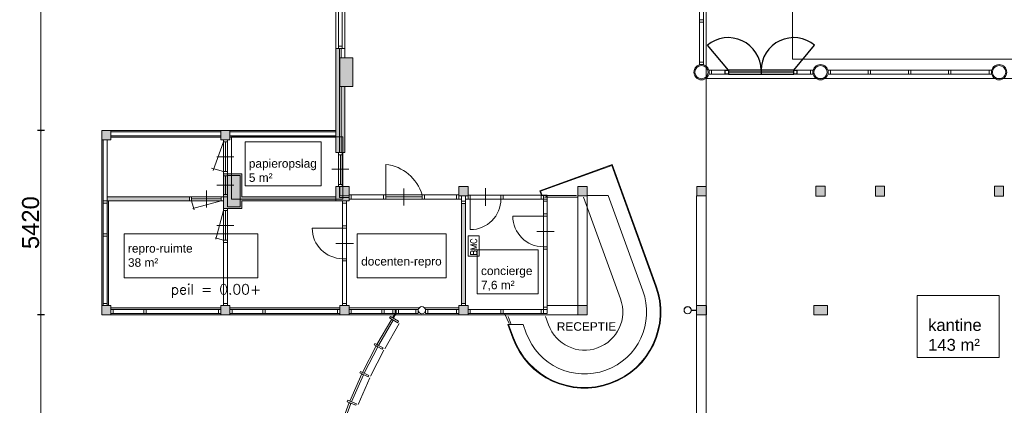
# Model space of a CAD drawing. Header units: millimetres. Extents: x 755778 to 1537169, y 90093 to 392038.
# Tile 40 of 134: x 755778 to 784731, y 342581 to 353923. Entities that reach past the tile are written whole.
import ezdxf
from ezdxf.enums import TextEntityAlignment as Align

# ---------------------------------------------------------------- set-up
doc = ezdxf.new("R2010")
doc.units = ezdxf.units.MM
doc.layers.add('maatlijnen', color=7, linetype='Continuous')
doc.layers.add('NIV 00', color=7, linetype='Continuous')
doc.layers.add('oppervlaktelijnen', color=6, linetype='Continuous', lineweight=35, plot=False)
doc.layers.add('RUIMTEnr', color=7, linetype='Continuous', lineweight=5)
doc.styles.add('ROMANS', font='romans.shx')
doc.styles.get("Standard").update_dxf_attribs({"font": 'arial.ttf'})
doc.dimstyles.new('even', dxfattribs={"dimtxt": 500, "dimasz": 50, "dimexe": 100, "dimexo": 0, "dimgap": 50, "dimtad": 1, "dimdec": 0, "dimzin": 0, "dimdsep": 46, "dimtxsty": 'Standard', "dimblk": 'DOT', "dimcen": 1, "dimclrd": 7, "dimclre": 7, "dimclrt": 7, "dimadec": 0, "dimazin": 0, "dimtfac": 1, "dimtdec": 0, "dimtofl": 0, "dimtmove": 0, "dimatfit": 2, "dimldrblk": 'DOT', "dimfxl": 100, "dimfxlon": 1, "dimtolj": 1, "dimtzin": 0, "dimlwd": 5, "dimarcsym": 0})

# ---------------------------------------------------------------- blocks, each defined once
blk = doc.blocks.new('_Dot')
at = {"color": 0, "linetype": 'ByBlock', "lineweight": -2}
blk.add_line((-0.5, 0), (-1, 0), dxfattribs=at)
at = {"color": 0, "linetype": 'ByBlock', "const_width": 0.5}
blk.add_lwpolyline([(-0.25, 0, 1), (0.25, 0, 1)], format="xyb", close=True, dxfattribs=at)
blk = doc.blocks.new('*D113')
at = {"layer": 'Defpoints', "color": 0, "lineweight": 5, "transparency": 16777216}
for p in [(758903, 359273), (756404, 350663), (757308, 350663)]:
    blk.add_point(p, dxfattribs=at)
at = {"layer": 'maatlijnen', "color": 7, "lineweight": -2, "transparency": 16777216}
for p, q in [((756504, 359273), (756304, 359273)), ((756504, 350663), (756304, 350663))]:
    blk.add_line(p, q, dxfattribs=at)
at = {"layer": 'maatlijnen', "color": 7, "lineweight": 5, "transparency": 16777216}
blk.add_line((756404, 359223), (756404, 350713), dxfattribs=at)
at = {"layer": 'maatlijnen', "color": 7, "lineweight": 5, "transparency": 16777216, "xscale": 50, "yscale": 50, "zscale": 50}
for p, rotation in [((756404, 359273), 90), ((756404, 350663), 270)]:
    blk.add_blockref('_Dot', p, dxfattribs=dict(at, rotation=rotation))
at = {"layer": 'maatlijnen', "color": 7, "lineweight": 5, "transparency": 16777216, "insert": (756099, 354968), "char_height": 500, "attachment_point": 5, "rotation": 90}
blk.add_mtext('\\A1;8610', dxfattribs=at)
blk = doc.blocks.new('*D114')
at = {"layer": 'Defpoints', "color": 0, "lineweight": 5, "transparency": 16777216}
for p in [(757308, 350663), (756404, 345243), (758192, 345243)]:
    blk.add_point(p, dxfattribs=at)
at = {"layer": 'maatlijnen', "color": 7, "lineweight": -2, "transparency": 16777216}
for p, q in [((756504, 350663), (756304, 350663)), ((756504, 345243), (756304, 345243))]:
    blk.add_line(p, q, dxfattribs=at)
at = {"layer": 'maatlijnen', "color": 7, "lineweight": 5, "transparency": 16777216}
blk.add_line((756404, 350613), (756404, 345293), dxfattribs=at)
at = {"layer": 'maatlijnen', "color": 7, "lineweight": 5, "transparency": 16777216, "xscale": 50, "yscale": 50, "zscale": 50}
for p, rotation in [((756404, 350663), 90), ((756404, 345243), 270)]:
    blk.add_blockref('_Dot', p, dxfattribs=dict(at, rotation=rotation))
at = {"layer": 'maatlijnen', "color": 7, "lineweight": 5, "transparency": 16777216, "insert": (756099, 347953), "char_height": 500, "attachment_point": 5, "rotation": 90}
blk.add_mtext('\\A1;5420', dxfattribs=at)
blk = doc.blocks.new('*D115')
at = {"layer": 'Defpoints', "color": 0, "lineweight": 5, "transparency": 16777216}
for p in [(758192, 345243), (756404, 334320), (774009, 334320)]:
    blk.add_point(p, dxfattribs=at)
at = {"layer": 'maatlijnen', "color": 7, "lineweight": -2, "transparency": 16777216}
for p, q in [((756504, 345243), (756304, 345243)), ((756504, 334320), (756304, 334320))]:
    blk.add_line(p, q, dxfattribs=at)
at = {"layer": 'maatlijnen', "color": 7, "lineweight": 5, "transparency": 16777216}
blk.add_line((756404, 345193), (756404, 334370), dxfattribs=at)
at = {"layer": 'maatlijnen', "color": 7, "lineweight": 5, "transparency": 16777216, "xscale": 50, "yscale": 50, "zscale": 50}
for p, rotation in [((756404, 345243), 90), ((756404, 334320), 270)]:
    blk.add_blockref('_Dot', p, dxfattribs=dict(at, rotation=rotation))
at = {"layer": 'maatlijnen', "color": 7, "lineweight": 5, "transparency": 16777216, "insert": (756099, 339782), "char_height": 500, "attachment_point": 5, "rotation": 90}
blk.add_mtext('\\A1;10923', dxfattribs=at)

msp = doc.modelspace()

# ---------------------------------------------------------------- hatches: boundary and pattern name
at = {"layer": 'NIV 00', "lineweight": 5, "true_color": 0x555d61}
h = msp.add_hatch(color=251, dxfattribs=at)
h.paths.add_polyline_path([(775666.8, 372153.1), (775666.8, 372608.1), (775986.8, 372608.1), (775986.8, 372153.1)])
h.paths.add_polyline_path([(775666.8, 368083.1), (775666.8, 368538.1), (775986.8, 368538.1), (775986.8, 368083.1)])
h.paths.add_polyline_path([(775666.8, 363753.1), (775666.8, 364208.1), (775986.8, 364208.1), (775986.8, 363753.1)])
h.paths.add_polyline_path([(781226.8, 359598.1), (781226.8, 359928.1), (780626.8, 359928.1), (780626.8, 359598.1)])
h.paths.add_polyline_path([(778426.8, 359578.1), (778426.8, 359178.1), (781831.8, 359178.1), (781831.8, 359578.1)])
h.paths.add_polyline_path([(775526.8, 359578.1), (776576.8, 359578.1), (776576.8, 359178.1), (775526.8, 359178.1)])
h.paths.add_polyline_path([(784184.3, 359578.1), (784969.3, 359578.1), (784969.3, 359178.1), (784184.3, 359178.1)])
h.paths.add_polyline_path([(787326.8, 359578.1), (788211.8, 359578.1), (788211.8, 359178.1), (787326.8, 359178.1)])
h.paths.add_polyline_path([(791441.8, 359578.1), (791711.8, 359578.1), (791711.8, 359178.1), (791441.8, 359178.1)])
h.paths.add_polyline_path([(787941.8, 352578.1), (788211.8, 352578.1), (788211.8, 352178.1), (787941.8, 352178.1)])
h.paths.add_polyline_path([(788231.8, 348728.1), (788501.8, 348728.1), (788501.8, 349028.1), (788231.8, 349028.1)])
h.paths.add_polyline_path([(787941.8, 348728.1), (788211.8, 348728.1), (788211.8, 349028.1), (787941.8, 349028.1)])
h.paths.add_polyline_path([(784441.8, 348728.1), (784711.8, 348728.1), (784711.8, 349028.1), (784441.8, 349028.1)])
h.paths.add_polyline_path([(791441.8, 348728.1), (791711.8, 348728.1), (791711.8, 349028.1), (791441.8, 349028.1)])
h.paths.add_polyline_path([(794941.8, 348728.1), (795211.8, 348728.1), (795211.8, 349028.1), (794941.8, 349028.1)])
h.paths.add_polyline_path([(794941.8, 352578.1), (795211.8, 352578.1), (795211.8, 352178.1), (794941.8, 352178.1)])
h.paths.add_polyline_path([(794941.8, 359578.1), (795211.8, 359578.1), (795211.8, 359178.1), (794941.8, 359178.1)])
h.paths.add_polyline_path([(798441.8, 359578.1), (798711.8, 359578.1), (798711.8, 359178.1), (798441.8, 359178.1)])
at = {"layer": 'NIV 00', "lineweight": 5}
h = msp.add_hatch(color=7, dxfattribs=at)
h.dxf.hatch_style = 1
h.paths.add_polyline_path([(765341.8, 351953.1), (765231.8, 351953.1), (765231.8, 350013.1), (765341.8, 350013.1)])
h.paths.add_polyline_path([(765181.8, 353073.1), (765071.8, 353073.1), (765071.8, 350013.1), (765181.8, 350013.1)])
h.paths.add_polyline_path([(765461.8, 348693.1), (765181.8, 348693.1), (765181.8, 349013.1), (765071.8, 349013.1), (765071.8, 348593.1), (765461.8, 348593.1)])
h.paths.add_polyline_path([(765071.8, 348713.1), (762306.8, 348713.1), (762306.8, 349393.1), (761766.8, 349393.1), (761766.8, 348373.1), (762306.8, 348373.1), (762306.8, 348593.1), (765071.8, 348593.1)])
at = {"layer": 'NIV 00', "lineweight": 5, "true_color": 0x555d61}
h = msp.add_hatch(color=251, dxfattribs=at)
h.paths.add_polyline_path([(765191.8, 352803.1), (765571.8, 352803.1), (765571.8, 351953.1), (765191.8, 351953.1)])
h.paths.add_polyline_path([(768691.8, 348743.1), (768961.8, 348743.1), (768961.8, 349013.1), (768691.8, 349013.1)])
h.paths.add_polyline_path([(765191.8, 348743.1), (765461.8, 348743.1), (765461.8, 349013.1), (765191.8, 349013.1)])
h.paths.add_polyline_path([(772191.8, 348743.1), (772461.8, 348743.1), (772461.8, 349013.1), (772191.8, 349013.1)])
h.paths.add_polyline_path([(772191.8, 345243.1), (772461.8, 345243.1), (772461.8, 345513.1), (772191.8, 345513.1)])
h.paths.add_polyline_path([(768691.8, 345243.1), (768961.8, 345243.1), (768961.8, 345513.1), (768691.8, 345513.1)])
h.paths.add_polyline_path([(765191.8, 345243.1), (765461.8, 345243.1), (765461.8, 345513.1), (765191.8, 345513.1)])
h.paths.add_polyline_path([(761691.8, 345243.1), (761961.8, 345243.1), (761961.8, 345513.1), (761691.8, 345513.1)])
h.paths.add_polyline_path([(758191.8, 345243.1), (758461.8, 345243.1), (758461.8, 345513.1), (758191.8, 345513.1)])
h.paths.add_polyline_path([(758191.8, 350393.1), (758461.8, 350393.1), (758461.8, 350663.1), (758191.8, 350663.1)])
h.paths.add_polyline_path([(761691.8, 350393.1), (761961.8, 350393.1), (761961.8, 350663.1), (761691.8, 350663.1)])
h.paths.add_polyline_path([(775691.8, 348743.1), (775961.8, 348743.1), (775961.8, 349013.1), (775691.8, 349013.1)])
h.paths.add_polyline_path([(775676.8, 345243.1), (775976.8, 345243.1), (775976.8, 345513.1), (775676.8, 345513.1)])
h.paths.add_polyline_path([(775676.8, 341743.1), (775976.8, 341743.1), (775976.8, 342013.1), (775676.8, 342013.1)])
h.paths.add_polyline_path([(775676.8, 338243.1), (775976.8, 338243.1), (775976.8, 338513.1), (775676.8, 338513.1)])
h.paths.add_polyline_path([(779191.8, 348728.1), (779461.8, 348728.1), (779461.8, 349028.1), (779191.8, 349028.1)])
h.paths.add_polyline_path([(779126.8, 341743.1), (779526.8, 341743.1), (779526.8, 342013.1), (779126.8, 342013.1)])
h.paths.add_polyline_path([(779126.8, 345243.1), (779526.8, 345243.1), (779526.8, 345513.1), (779126.8, 345513.1)])
h.paths.add_polyline_path([(780941.8, 348728.1), (781211.8, 348728.1), (781211.8, 349028.1), (780941.8, 349028.1)])
at = {"layer": 'NIV 00', "lineweight": 5}
h = msp.add_hatch(color=7, dxfattribs=at)
h.dxf.hatch_style = 1
h.paths.add_polyline_path([(761691.8, 350663.1), (758461.8, 350663.1), (758461.8, 350620.1), (758528.8, 350620.1), (761624.8, 350620.1), (761691.8, 350620.1)])
h = msp.add_hatch(color=7, dxfattribs=at)
h.dxf.hatch_style = 1
h.paths.add_polyline_path([(765071.8, 350663.1), (761961.8, 350663.1), (761961.8, 350620.1), (762028.8, 350620.1), (765004.8, 350620.1), (765071.8, 350620.1)])
h = msp.add_hatch(color=7, dxfattribs=at)
h.dxf.hatch_style = 1
h.paths.add_polyline_path([(758234.8, 350393.1), (758191.8, 350393.1), (758191.8, 345513.1), (758234.8, 345513.1), (758234.8, 345580.1), (758234.8, 347559.1), (758234.8, 347626.1), (758234.8, 348526.1), (758234.8, 348593.1)])
h = msp.add_hatch(color=7, dxfattribs=at)
h.dxf.hatch_style = 1
h.paths.add_polyline_path([(761691.8, 350506.1), (761624.8, 350506.1), (758528.8, 350506.1), (758461.8, 350506.1), (758461.8, 350463.1), (761691.8, 350463.1)])
h = msp.add_hatch(color=7, dxfattribs=at)
h.dxf.hatch_style = 1
h.paths.add_polyline_path([(765071.8, 350506.1), (765004.8, 350506.1), (762028.8, 350506.1), (761961.8, 350506.1), (761961.8, 350463.1), (765071.8, 350463.1)])
h = msp.add_hatch(color=7, dxfattribs=at)
h.dxf.hatch_style = 1
h.paths.add_polyline_path([(760766.8, 348713.1), (758348.8, 348713.1), (758348.8, 348593.1), (760766.8, 348593.1)])
h = msp.add_hatch(color=7, dxfattribs=at)
h.dxf.hatch_style = 1
h.paths.add_polyline_path([(758391.8, 348593.1), (758348.8, 348593.1), (758348.8, 348526.1), (758348.8, 347626.1), (758348.8, 347559.1), (758348.8, 345580.1), (758348.8, 345513.1), (758391.8, 345513.1)])
h = msp.add_hatch(color=7, dxfattribs=at)
h.dxf.hatch_style = 1
h.paths.add_polyline_path([(768886.8, 348516.1), (768766.8, 348516.1), (768766.8, 345580.1), (768886.8, 345580.1)])
h = msp.add_hatch(color=7, dxfattribs=at)
h.dxf.hatch_style = 1
h.paths.add_polyline_path([(761691.8, 345443.1), (758461.8, 345443.1), (758461.8, 345400.1), (758528.8, 345400.1), (761624.8, 345400.1), (761691.8, 345400.1)])
h = msp.add_hatch(color=7, dxfattribs=at)
h.dxf.hatch_style = 1
h.paths.add_polyline_path([(765191.8, 345443.1), (761961.8, 345443.1), (761961.8, 345400.1), (762028.8, 345400.1), (765124.8, 345400.1), (765191.8, 345400.1)])
h = msp.add_hatch(color=7, dxfattribs=at)
h.dxf.hatch_style = 1
h.paths.add_polyline_path([(761691.8, 345286.1), (761624.8, 345286.1), (758528.8, 345286.1), (758461.8, 345286.1), (758461.8, 345243.1), (761691.8, 345243.1)])
h = msp.add_hatch(color=7, dxfattribs=at)
h.dxf.hatch_style = 1
h.paths.add_polyline_path([(765191.8, 345286.1), (765124.8, 345286.1), (762028.8, 345286.1), (761961.8, 345286.1), (761961.8, 345243.1), (765191.8, 345243.1)])

# ---------------------------------------------------------------- linework, layer by layer
at = {"layer": 'maatlijnen', "color": 7, "lineweight": 5}
msp.add_lwpolyline([(762008, 350477.9), (765277.2, 350477.9), (765277.2, 348648.2), (762008, 348648.2)], close=True, dxfattribs=at)
at = {"layer": 'NIV 00', "color": 7, "lineweight": 5}
for p, q in [((775961.8, 359178.1), (775961.8, 349013.1)), ((765071.8, 358243.1), (765071.8, 353073.1)), ((765149.8, 358176.1), (765149.8, 353140.1)), ((765263.8, 358176.1), (765263.8, 353140.1)), ((765341.8, 353073.1), (765341.8, 358243.1)), ((775769.8, 356344.1), (775769.8, 352670.1)), ((775883.8, 352670.1), (775883.8, 356344.1)), ((775769.8, 353917.1), (775883.8, 353917.1)), ((775769.8, 353850.1), (775769.8, 353917.1)), ((775883.8, 353850.1), (775769.8, 353850.1)), ((775883.8, 353917.1), (775883.8, 353850.1)), ((765071.8, 353073.1), (765071.8, 350013.1)), ((765181.8, 353073.1), (765071.8, 353073.1)), ((765149.8, 353140.1), (765149.8, 353073.1)), ((765263.8, 353140.1), (765149.8, 353140.1)), ((765263.8, 353073.1), (765149.8, 353073.1)), ((765181.8, 350013.1), (765181.8, 353073.1)), ((765231.8, 353073.1), (765231.8, 352803.1)), ((765341.8, 353073.1), (765231.8, 353073.1)), ((765263.8, 353073.1), (765263.8, 353140.1)), ((765341.8, 352803.1), (765341.8, 353073.1)), ((765191.8, 352803.1), (765571.8, 352803.1)), ((765191.8, 351953.1), (765191.8, 352803.1)), ((765231.8, 352803.1), (765341.8, 352803.1)), ((765571.8, 352803.1), (765571.8, 351953.1)), ((775769.8, 352670.1), (775883.8, 352670.1)), ((775769.8, 352603.1), (775769.8, 352670.1)), ((775769.8, 352670.1), (775883.8, 352670.1)), ((775883.8, 352670.1), (775883.8, 352603.1)), ((775883.8, 352603.1), (775769.8, 352603.1)), ((776051.8, 352321.1), (776051.8, 352435.1)), ((776051.8, 352435.1), (776118.8, 352435.1)), ((776118.8, 352435.1), (776118.8, 352321.1)), ((776526.8, 352435.1), (776118.8, 352435.1)), ((776118.8, 352435.1), (776118.8, 352321.1)), ((776526.8, 352321.1), (776526.8, 352435.1)), ((778626.8, 352321.1), (778626.8, 352435.1)), ((778626.8, 352435.1), (779034.8, 352435.1)), ((779101.8, 352435.1), (779034.8, 352435.1)), ((779034.8, 352435.1), (779034.8, 352321.1)), ((779034.8, 352435.1), (779034.8, 352321.1)), ((779101.8, 352321.1), (779101.8, 352435.1)), ((779551.8, 352321.1), (779551.8, 352435.1)), ((779551.8, 352435.1), (779618.8, 352435.1)), ((779618.8, 352435.1), (779618.8, 352321.1)), ((784284.8, 352435.1), (779618.8, 352435.1)), ((779618.8, 352435.1), (779618.8, 352321.1)), ((780731.8, 352321.1), (780731.8, 352435.1)), ((780731.8, 352435.1), (780798.8, 352435.1)), ((780798.8, 352435.1), (780798.8, 352321.1)), ((781911.8, 352321.1), (781911.8, 352435.1)), ((781911.8, 352435.1), (781978.8, 352435.1)), ((781978.8, 352435.1), (781978.8, 352321.1)), ((783091.8, 352321.1), (783091.8, 352435.1)), ((783091.8, 352435.1), (783158.8, 352435.1)), ((783158.8, 352435.1), (783158.8, 352321.1)), ((784284.8, 352321.1), (784284.8, 352435.1)), ((784284.8, 352435.1), (784351.8, 352435.1)), ((784284.8, 352321.1), (784284.8, 352435.1)), ((784351.8, 352435.1), (784351.8, 352321.1)), ((776118.8, 352321.1), (776051.8, 352321.1)), ((776118.8, 352321.1), (776526.8, 352321.1)), ((779034.8, 352321.1), (778626.8, 352321.1)), ((779034.8, 352321.1), (779101.8, 352321.1)), ((779618.8, 352321.1), (779551.8, 352321.1)), ((779618.8, 352321.1), (784284.8, 352321.1)), ((780798.8, 352321.1), (780731.8, 352321.1)), ((781978.8, 352321.1), (781911.8, 352321.1)), ((783158.8, 352321.1), (783091.8, 352321.1)), ((784351.8, 352321.1), (784284.8, 352321.1)), ((765571.8, 351953.1), (765191.8, 351953.1)), ((765231.8, 350013.1), (765231.8, 351953.1)), ((765231.8, 351953.1), (765341.8, 351953.1)), ((765341.8, 351953.1), (765341.8, 350013.1)), ((758461.8, 350663.1), (758191.8, 350663.1)), ((758191.8, 350663.1), (758191.8, 350393.1)), ((758461.8, 350393.1), (758461.8, 350663.1)), ((761691.8, 350663.1), (758461.8, 350663.1)), ((761961.8, 350663.1), (761691.8, 350663.1)), ((761691.8, 350663.1), (761691.8, 350393.1)), ((761691.8, 350393.1), (761691.8, 350663.1)), ((761691.8, 350663.1), (761961.8, 350663.1)), ((765071.8, 350663.1), (761961.8, 350663.1)), ((761961.8, 350393.1), (761961.8, 350663.1)), ((765071.8, 350663.1), (761961.8, 350663.1)), ((761961.8, 350663.1), (761961.8, 350393.1)), ((765071.8, 350663.1), (761961.8, 350663.1)), ((758191.8, 350393.1), (758461.8, 350393.1)), ((758191.8, 345513.1), (758191.8, 350393.1)), ((758234.8, 348593.1), (758234.8, 350393.1)), ((758348.8, 350393.1), (758348.8, 348593.1)), ((758528.8, 350620.1), (758461.8, 350620.1)), ((758461.8, 350620.1), (758461.8, 350506.1)), ((758461.8, 350506.1), (758528.8, 350506.1)), ((758461.8, 350463.1), (761691.8, 350463.1)), ((761624.8, 350620.1), (758528.8, 350620.1)), ((761624.8, 350506.1), (758528.8, 350506.1)), ((761691.8, 350620.1), (761624.8, 350620.1)), ((761624.8, 350506.1), (761691.8, 350506.1)), ((761691.8, 350620.1), (761691.8, 350506.1)), ((761691.8, 350393.1), (761961.8, 350393.1)), ((761961.8, 350393.1), (761691.8, 350393.1)), ((761766.8, 350393.1), (761766.8, 350326.1)), ((761886.8, 350393.1), (761886.8, 348713.1)), ((762028.8, 350620.1), (761961.8, 350620.1)), ((761961.8, 350620.1), (761961.8, 350506.1)), ((761961.8, 350506.1), (762028.8, 350506.1)), ((761961.8, 350463.1), (765071.8, 350463.1)), ((765004.8, 350620.1), (762028.8, 350620.1)), ((765004.8, 350506.1), (762028.8, 350506.1)), ((765071.8, 350620.1), (765004.8, 350620.1)), ((765004.8, 350506.1), (765071.8, 350506.1)), ((765071.8, 350620.1), (765071.8, 350506.1)), ((761766.8, 350326.1), (761463, 349491.4)), ((761886.8, 350326.1), (761766.8, 350326.1)), ((761766.8, 350326.1), (761766.8, 349460.1)), ((761826.8, 350326.1), (761826.8, 349460.1)), ((761576.8, 349893.1), (762076.8, 349893.1)), ((765071.8, 350013.1), (765181.8, 350013.1)), ((765149.8, 350013.1), (765149.8, 349946.1)), ((765263.8, 350013.1), (765149.8, 350013.1)), ((765263.8, 349946.1), (765149.8, 349946.1)), ((765149.8, 349946.1), (765149.8, 349080.1)), ((765206.8, 349946.1), (765206.8, 349080.1)), ((765341.8, 350013.1), (765231.8, 350013.1)), ((765263.8, 349946.1), (765263.8, 350013.1)), ((765263.8, 349946.1), (765263.8, 349080.1)), ((761766.8, 349460.1), (761419.1, 349553.2)), ((764956.8, 349528.1), (765456.8, 349528.1)), ((766543.8, 348768.1), (766543.8, 349668.1)), ((773199.2, 349661.2), (771071.2, 348886.7)), ((773187.3, 349635.6), (771096.9, 348874.7)), ((774478.1, 346089.1), (773187.3, 349635.6)), ((774496.9, 346095.9), (773199.2, 349661.2)), ((761766.8, 349460.1), (761886.8, 349460.1)), ((761766.8, 349460.1), (761766.8, 349393.1)), ((761886.8, 349393.1), (761766.8, 349393.1)), ((761766.8, 349326.1), (761766.8, 349393.1)), ((761886.8, 349393.1), (761766.8, 349393.1)), ((761766.8, 348373.1), (761766.8, 349393.1)), ((761766.8, 349393.1), (762306.8, 349393.1)), ((761766.8, 349326.1), (761886.8, 349326.1)), ((761826.8, 349326.1), (761826.8, 348780.1)), ((761886.8, 349460.1), (761886.8, 349393.1)), ((761886.8, 349326.1), (761886.8, 349393.1)), ((761886.8, 349343.1), (762256.8, 349343.1)), ((762256.8, 349343.1), (762256.8, 348423.1)), ((762306.8, 349393.1), (762306.8, 348713.1)), ((761266.8, 348403.1), (761266.8, 348903.1)), ((761576.8, 349053.1), (762076.8, 349053.1)), ((765181.8, 349013.1), (765071.8, 349013.1)), ((765071.8, 349013.1), (765071.8, 348593.1)), ((765149.8, 349080.1), (765149.8, 349013.1)), ((765263.8, 349080.1), (765149.8, 349080.1)), ((765263.8, 349013.1), (765149.8, 349013.1)), ((765181.8, 348693.1), (765181.8, 349013.1)), ((765461.8, 349013.1), (765191.8, 349013.1)), ((765191.8, 349013.1), (765191.8, 348743.1)), ((765263.8, 349013.1), (765263.8, 349080.1)), ((765461.8, 348743.1), (765461.8, 349013.1)), ((767076.8, 348458.1), (767076.8, 348958.1)), ((768961.8, 349013.1), (768691.8, 349013.1)), ((768691.8, 349013.1), (768691.8, 348743.1)), ((768691.8, 348743.1), (768691.8, 349013.1)), ((768691.8, 349013.1), (768961.8, 349013.1)), ((768961.8, 348743.1), (768961.8, 349013.1)), ((768961.8, 349013.1), (768961.8, 348743.1)), ((769478.8, 348968.9), (769478.8, 348450.7)), ((771071.2, 348886.7), (771119.9, 348753.1)), ((772461.8, 349013.1), (772191.8, 349013.1)), ((772191.8, 349013.1), (772191.8, 348743.1)), ((772191.8, 348743.1), (772191.8, 349013.1)), ((772191.8, 349013.1), (772461.8, 349013.1)), ((772461.8, 348743.1), (772461.8, 349013.1)), ((772461.8, 349013.1), (772461.8, 348743.1)), ((775961.8, 349013.1), (775691.8, 349013.1)), ((775691.8, 349013.1), (775691.8, 348743.1)), ((775961.8, 348743.1), (775961.8, 349013.1)), ((779461.8, 349028.1), (779191.8, 349028.1)), ((779191.8, 349028.1), (779191.8, 348728.1)), ((779461.8, 348728.1), (779461.8, 349028.1)), ((781211.8, 349028.1), (780941.8, 349028.1)), ((780941.8, 349028.1), (780941.8, 348728.1)), ((781211.8, 348728.1), (781211.8, 349028.1)), ((784711.8, 349028.1), (784441.8, 349028.1)), ((784441.8, 349028.1), (784441.8, 348728.1)), ((784711.8, 348728.1), (784711.8, 349028.1)), ((761766.8, 348713.1), (758348.8, 348713.1)), ((758348.8, 348696.1), (758348.8, 347626.1)), ((760766.8, 348593.1), (760766.8, 348713.1)), ((760766.8, 348713.1), (760833.8, 348713.1)), ((760833.8, 348713.1), (760833.8, 348593.1)), ((760833.8, 348713.1), (761699.8, 348713.1)), ((760833.8, 348653.1), (761699.8, 348653.1)), ((761699.8, 348593.1), (761699.8, 348713.1)), ((761886.8, 348780.1), (761766.8, 348780.1)), ((761766.8, 348713.1), (761766.8, 348780.1)), ((761766.8, 348713.1), (761766.8, 348593.1)), ((761766.8, 348713.1), (761886.8, 348713.1)), ((761886.8, 348713.1), (761886.8, 348780.1)), ((761886.8, 348713.1), (761886.8, 348423.1)), ((762306.8, 348713.1), (765071.8, 348713.1)), ((765071.8, 348713.1), (765071.8, 348593.1)), ((765461.8, 348693.1), (765181.8, 348693.1)), ((765191.8, 348743.1), (765461.8, 348743.1)), ((765528.8, 348768.1), (765461.8, 348768.1)), ((765461.8, 348648.1), (765461.8, 348768.1)), ((765461.8, 348593.1), (765461.8, 348693.1)), ((765461.8, 348648.1), (765528.8, 348648.1)), ((765528.8, 348648.1), (765528.8, 348768.1)), ((765528.8, 348768.1), (768624.8, 348768.1)), ((768766.8, 348648.1), (765528.8, 348648.1)), ((766543.8, 348768.1), (766476.8, 348768.1)), ((766476.8, 348648.1), (766476.8, 348768.1)), ((766476.8, 348648.1), (766543.8, 348648.1)), ((766543.8, 348648.1), (766543.8, 348768.1)), ((766543.8, 348768.1), (767609.8, 348768.1)), ((767609.8, 348708.1), (766543.8, 348708.1)), ((767609.8, 348648.1), (766543.8, 348648.1)), ((767676.8, 348768.1), (767609.8, 348768.1)), ((767609.8, 348648.1), (767609.8, 348768.1)), ((767609.8, 348648.1), (767676.8, 348648.1)), ((767676.8, 348648.1), (767676.8, 348768.1)), ((768691.8, 348768.1), (768624.8, 348768.1)), ((768624.8, 348648.1), (768624.8, 348768.1)), ((768624.8, 348648.1), (768691.8, 348648.1)), ((768691.8, 348648.1), (768691.8, 348768.1)), ((768691.8, 348743.1), (768961.8, 348743.1)), ((768961.8, 348743.1), (768691.8, 348743.1)), ((768766.8, 348583.1), (768766.8, 348743.1)), ((768766.8, 348743.1), (768886.8, 348743.1)), ((768886.8, 348743.1), (768886.8, 348583.1)), ((768961.8, 348648.1), (768886.8, 348648.1)), ((768961.8, 348648.1), (768961.8, 348762.1)), ((768961.8, 348762.1), (769028.8, 348762.1)), ((769028.8, 348648.1), (768961.8, 348648.1)), ((769028.8, 348648.1), (769028.8, 348762.1)), ((769028.8, 348762.1), (769928.8, 348762.1)), ((769028.8, 348762.1), (769028.8, 348648.1)), ((769028.8, 348648.1), (769028.8, 347748.1)), ((769928.8, 348648.1), (769028.8, 348648.1)), ((769928.8, 348762.1), (769928.8, 348648.1)), ((769928.8, 348648.1), (769928.8, 348762.1)), ((769928.8, 348762.1), (769995.8, 348762.1)), ((769995.8, 348648.1), (769928.8, 348648.1)), ((769995.8, 348762.1), (769995.8, 348648.1)), ((769995.8, 348648.1), (769995.8, 348762.1)), ((769995.8, 348762.1), (771110.8, 348762.1)), ((771110.8, 348648.1), (769995.8, 348648.1)), ((771096.9, 348874.7), (771141.2, 348753.1)), ((771110.8, 348648.1), (771110.8, 348762.1)), ((771110.8, 348762.1), (771177.8, 348762.1)), ((771177.8, 348648.1), (771110.8, 348648.1)), ((771119.9, 348753.1), (772146.8, 348753.1)), ((771177.8, 348648.1), (771177.8, 348762.1)), ((771177.8, 348762.1), (771291.8, 348762.1)), ((771177.8, 348762.1), (771177.8, 348648.1)), ((771291.8, 348648.1), (771177.8, 348648.1)), ((771177.8, 348581.1), (771177.8, 348648.1)), ((771177.8, 348648.1), (771291.8, 348648.1)), ((771212.3, 348703.1), (772197.3, 348703.1)), ((771265.8, 348703.1), (771247.6, 348753.1)), ((771291.8, 348762.1), (771291.8, 348648.1)), ((771291.8, 348648.1), (771291.8, 348581.1)), ((772191.8, 348743.1), (772191.8, 345513.1)), ((772191.8, 348743.1), (772461.8, 348743.1)), ((772461.8, 348743.1), (772191.8, 348743.1)), ((773444.5, 345712.9), (772356.1, 348703.1)), ((773082.8, 348753.1), (772461.8, 348753.1)), ((772461.8, 348743.1), (772461.8, 345513.1)), ((774102.2, 345952.3), (773082.8, 348753.1)), ((775676.8, 348743.1), (775676.8, 338513.1)), ((775691.8, 348743.1), (775961.8, 348743.1)), ((779191.8, 348728.1), (779461.8, 348728.1)), ((780941.8, 348728.1), (781211.8, 348728.1)), ((784441.8, 348728.1), (784711.8, 348728.1)), ((758234.8, 348593.1), (758234.8, 348526.1)), ((758348.8, 348593.1), (758234.8, 348593.1)), ((758348.8, 348526.1), (758234.8, 348526.1)), ((758234.8, 347626.1), (758234.8, 348526.1)), ((761766.8, 348593.1), (758348.8, 348593.1)), ((758348.8, 348526.1), (758348.8, 348593.1)), ((758391.8, 348593.1), (758391.8, 345513.1)), ((760766.8, 348593.1), (760833.8, 348593.1)), ((760833.8, 348593.1), (760905.1, 348326.8)), ((760833.8, 348593.1), (761699.8, 348593.1)), ((761699.8, 348593.1), (760865.2, 348369.5)), ((761766.8, 348306.1), (761542.6, 347469.6)), ((761766.8, 348373.1), (761886.8, 348373.1)), ((761766.8, 348373.1), (761766.8, 348306.1)), ((761766.8, 345580.1), (761766.8, 348373.1)), ((762306.8, 348373.1), (761766.8, 348373.1)), ((761886.8, 348306.1), (761766.8, 348306.1)), ((761766.8, 348306.1), (761766.8, 347440.1)), ((761826.8, 348306.1), (761826.8, 347440.1)), ((762256.8, 348423.1), (761886.8, 348423.1)), ((761886.8, 348423.1), (762256.8, 348423.1)), ((761886.8, 348373.1), (761886.8, 348306.1)), ((761886.8, 348306.1), (761886.8, 347440.1)), ((765071.8, 348593.1), (762306.8, 348593.1)), ((762306.8, 348593.1), (762306.8, 348373.1)), ((765071.8, 348593.1), (765461.8, 348593.1)), ((765386.8, 348593.1), (765272.8, 348593.1)), ((765272.8, 348593.1), (765272.8, 348526.1)), ((765272.8, 348526.1), (765386.8, 348526.1)), ((765272.8, 348526.1), (765272.8, 347860.1)), ((765386.8, 348526.1), (765386.8, 348593.1)), ((765386.8, 347860.1), (765386.8, 348526.1)), ((768766.8, 348583.1), (768886.8, 348583.1)), ((768766.8, 348583.1), (768766.8, 348516.1)), ((768886.8, 348583.1), (768766.8, 348583.1)), ((768886.8, 348516.1), (768766.8, 348516.1)), ((768766.8, 345580.1), (768766.8, 348516.1)), ((768886.8, 348583.1), (768886.8, 348516.1)), ((768886.8, 348516.1), (768886.8, 345513.1)), ((771177.8, 347243.1), (771177.8, 348581.1)), ((771177.8, 348581.1), (771291.8, 348581.1)), ((771291.8, 348581.1), (771177.8, 348581.1)), ((771291.8, 348581.1), (771291.8, 347243.1)), ((771177.8, 348143.1), (770277.8, 348143.1)), ((771177.8, 348143.1), (771177.8, 348210.1)), ((771177.8, 348210.1), (771291.8, 348210.1)), ((771291.8, 348143.1), (771177.8, 348143.1)), ((771291.8, 348210.1), (771291.8, 348143.1)), ((761576.8, 347873.1), (762076.8, 347873.1)), ((765279.8, 347793.1), (764379.8, 347793.1)), ((765272.8, 347860.1), (765386.8, 347860.1)), ((765272.8, 347793.1), (765272.8, 347860.1)), ((765272.8, 347860.1), (765386.8, 347860.1)), ((765272.8, 347793.1), (765386.8, 347793.1)), ((765272.8, 346893.1), (765272.8, 347793.1)), ((765386.8, 347793.1), (765272.8, 347793.1)), ((765386.8, 347860.1), (765386.8, 347793.1)), ((765386.8, 347793.1), (765386.8, 346893.1)), ((758234.8, 347626.1), (758234.8, 347559.1)), ((758348.8, 347626.1), (758234.8, 347626.1)), ((758348.8, 347559.1), (758234.8, 347559.1)), ((758234.8, 345580.1), (758234.8, 347559.1)), ((758348.8, 347559.1), (758348.8, 347626.1)), ((758348.8, 347559.1), (758348.8, 345580.1)), ((761766.8, 347440.1), (761522.5, 347505.5)), ((761766.8, 347440.1), (761886.8, 347440.1)), ((761766.8, 347440.1), (761766.8, 347373.1)), ((761886.8, 347440.1), (761886.8, 347373.1)), ((769286.7, 347566.2), (768962.3, 347566.2)), ((768962.3, 347566.2), (768962.3, 346969.6)), ((769286.7, 346969.6), (769286.7, 347566.2)), ((771498.6, 347693.1), (770980.3, 347693.1)), ((761886.8, 347373.1), (761766.8, 347373.1)), ((761886.8, 347373.1), (761886.8, 345580.1)), ((765593.6, 347343.1), (765075.3, 347343.1)), ((771291.8, 347243.1), (771177.8, 347243.1)), ((771177.8, 347176.1), (771177.8, 347243.1)), ((771177.8, 347243.1), (771291.8, 347243.1)), ((771177.8, 345467.1), (771177.8, 347176.1)), ((771177.8, 347176.1), (771291.8, 347176.1)), ((771291.8, 347176.1), (771177.8, 347176.1)), ((771291.8, 347243.1), (771291.8, 347176.1)), ((771291.8, 347176.1), (771291.8, 345467.1)), ((765386.8, 346893.1), (765272.8, 346893.1)), ((765272.8, 346893.1), (765386.8, 346893.1)), ((765272.8, 346826.1), (765272.8, 346893.1)), ((765386.8, 346893.1), (765386.8, 346826.1)), ((768962.3, 346969.6), (769286.7, 346969.6)), ((765272.8, 346826.1), (765272.8, 345580.1)), ((765386.8, 346826.1), (765272.8, 346826.1)), ((765386.8, 345580.1), (765386.8, 346826.1)), ((758461.8, 345513.1), (758191.8, 345513.1)), ((758191.8, 345513.1), (758191.8, 345243.1)), ((758191.8, 345243.1), (758191.8, 345513.1)), ((758191.8, 345513.1), (758461.8, 345513.1)), ((758234.8, 345580.1), (758234.8, 345513.1)), ((758348.8, 345580.1), (758234.8, 345580.1)), ((758348.8, 345513.1), (758234.8, 345513.1)), ((758348.8, 345513.1), (758348.8, 345580.1)), ((758461.8, 345243.1), (758461.8, 345513.1)), ((758461.8, 345513.1), (758461.8, 345243.1)), ((761691.8, 345443.1), (758461.8, 345443.1)), ((761961.8, 345513.1), (761691.8, 345513.1)), ((761691.8, 345513.1), (761691.8, 345243.1)), ((761691.8, 345243.1), (761691.8, 345513.1)), ((761691.8, 345513.1), (761961.8, 345513.1)), ((761766.8, 345580.1), (761886.8, 345580.1)), ((761766.8, 345580.1), (761766.8, 345513.1)), ((761886.8, 345513.1), (761766.8, 345513.1)), ((761886.8, 345580.1), (761886.8, 345513.1)), ((761961.8, 345243.1), (761961.8, 345513.1)), ((761961.8, 345513.1), (761961.8, 345243.1)), ((765191.8, 345443.1), (761961.8, 345443.1)), ((765461.8, 345513.1), (765191.8, 345513.1)), ((765191.8, 345513.1), (765191.8, 345243.1)), ((765191.8, 345243.1), (765191.8, 345513.1)), ((765191.8, 345513.1), (765461.8, 345513.1)), ((765272.8, 345580.1), (765386.8, 345580.1)), ((765386.8, 345580.1), (765272.8, 345580.1)), ((765272.8, 345580.1), (765272.8, 345513.1)), ((765272.8, 345513.1), (765386.8, 345513.1)), ((765386.8, 345513.1), (765386.8, 345580.1)), ((765461.8, 345243.1), (765461.8, 345513.1)), ((765461.8, 345513.1), (765461.8, 345243.1)), ((767514.9, 345443.1), (765461.8, 345443.1)), ((767692.2, 345443.1), (768691.8, 345443.1)), ((768961.8, 345513.1), (768691.8, 345513.1)), ((768691.8, 345513.1), (768691.8, 345243.1)), ((768691.8, 345243.1), (768691.8, 345513.1)), ((768691.8, 345513.1), (768961.8, 345513.1)), ((768766.8, 345580.1), (768886.8, 345580.1)), ((768766.8, 345580.1), (768766.8, 345513.1)), ((768961.8, 345243.1), (768961.8, 345513.1)), ((768961.8, 345513.1), (768961.8, 345243.1)), ((771291.8, 345467.1), (771177.8, 345467.1)), ((771291.8, 345467.1), (771177.8, 345467.1)), ((771177.8, 345467.1), (771177.8, 345400.1)), ((772191.8, 345513.1), (771291.8, 345513.1)), ((771291.8, 345400.1), (771291.8, 345467.1)), ((772461.8, 345513.1), (772191.8, 345513.1)), ((772191.8, 345513.1), (772191.8, 345243.1)), ((772191.8, 345243.1), (772191.8, 345513.1)), ((772191.8, 345513.1), (772461.8, 345513.1)), ((772461.8, 345243.1), (772461.8, 345513.1)), ((772461.8, 345513.1), (772461.8, 345243.1)), ((775976.8, 345513.1), (775676.8, 345513.1)), ((775676.8, 345513.1), (775676.8, 345243.1)), ((775976.8, 345243.1), (775976.8, 345513.1)), ((779526.8, 345513.1), (779126.8, 345513.1)), ((779126.8, 345513.1), (779126.8, 345243.1)), ((779526.8, 345243.1), (779526.8, 345513.1)), ((758191.8, 345243.1), (758461.8, 345243.1)), ((758461.8, 345243.1), (758191.8, 345243.1)), ((758528.8, 345400.1), (758461.8, 345400.1)), ((758461.8, 345400.1), (758461.8, 345286.1)), ((758461.8, 345286.1), (758528.8, 345286.1)), ((758461.8, 345243.1), (761691.8, 345243.1)), ((758528.8, 345400.1), (758528.8, 345286.1)), ((761624.8, 345400.1), (758528.8, 345400.1)), ((761624.8, 345286.1), (758528.8, 345286.1)), ((759495.8, 345400.1), (759428.8, 345400.1)), ((759428.8, 345400.1), (759428.8, 345286.1)), ((759428.8, 345286.1), (759495.8, 345286.1)), ((759495.8, 345400.1), (759495.8, 345286.1)), ((761691.8, 345400.1), (761624.8, 345400.1)), ((761624.8, 345400.1), (761624.8, 345286.1)), ((761624.8, 345286.1), (761691.8, 345286.1)), ((761691.8, 345400.1), (761691.8, 345286.1)), ((761691.8, 345243.1), (761961.8, 345243.1)), ((761961.8, 345243.1), (761691.8, 345243.1)), ((762028.8, 345400.1), (761961.8, 345400.1)), ((761961.8, 345400.1), (761961.8, 345286.1)), ((761961.8, 345286.1), (762028.8, 345286.1)), ((761961.8, 345243.1), (765191.8, 345243.1)), ((762028.8, 345400.1), (762028.8, 345286.1)), ((765124.8, 345400.1), (762028.8, 345400.1)), ((765124.8, 345286.1), (762028.8, 345286.1)), ((762995.8, 345400.1), (762928.8, 345400.1)), ((762928.8, 345400.1), (762928.8, 345286.1)), ((762928.8, 345286.1), (762995.8, 345286.1)), ((762995.8, 345400.1), (762995.8, 345286.1)), ((765191.8, 345400.1), (765124.8, 345400.1)), ((765124.8, 345400.1), (765124.8, 345286.1)), ((765124.8, 345286.1), (765191.8, 345286.1)), ((765191.8, 345400.1), (765191.8, 345286.1)), ((765191.8, 345243.1), (765461.8, 345243.1)), ((765461.8, 345243.1), (765191.8, 345243.1)), ((765461.8, 345286.1), (765461.8, 345400.1)), ((765461.8, 345400.1), (765528.8, 345400.1)), ((765528.8, 345286.1), (765461.8, 345286.1)), ((766792.1, 345243.1), (765461.8, 345243.1)), ((765528.8, 345400.1), (765528.8, 345286.1)), ((767427, 345400.1), (765528.8, 345400.1)), ((767427, 345286.1), (765528.8, 345286.1)), ((766428.8, 345286.1), (766428.8, 345400.1)), ((766428.8, 345400.1), (766495.8, 345400.1)), ((766495.8, 345286.1), (766428.8, 345286.1)), ((766495.8, 345400.1), (766495.8, 345286.1)), ((766656.2, 345150), (766681.5, 345193.1)), ((766893.3, 345010.7), (766656.2, 345150)), ((766681.5, 345193.1), (766918.6, 345053.8)), ((766817.4, 345286.1), (766741.9, 345157.6)), ((766741.9, 345157.6), (766767.7, 345142.4)), ((766750.4, 345286.1), (766750.4, 345400.1)), ((766750.4, 345400.1), (766817.4, 345400.1)), ((766817.4, 345286.1), (766750.4, 345286.1)), ((766767.7, 345142.4), (766852.3, 345286.1)), ((766817.4, 345400.1), (766817.4, 345286.1)), ((766817.4, 345400.1), (766817.4, 345286.1)), ((766852.3, 345400.1), (766817.4, 345400.1)), ((768691.8, 345243.1), (766827, 345243.1)), ((766852.3, 345286.1), (766852.3, 345400.1)), ((766852.3, 345400.1), (766919.3, 345400.1)), ((766852.3, 345286.1), (766852.3, 345400.1)), ((766919.3, 345286.1), (766852.3, 345286.1)), ((766919.3, 345400.1), (766919.3, 345286.1)), ((767427, 345286.1), (767427, 345400.1)), ((767427, 345400.1), (767494, 345400.1)), ((767494, 345286.1), (767427, 345286.1)), ((767494, 345400.1), (767494, 345286.1)), ((767713.1, 345286.1), (767713.1, 345400.1)), ((767713.1, 345400.1), (767780.1, 345400.1)), ((767780.1, 345286.1), (767713.1, 345286.1)), ((767780.1, 345400.1), (768624.8, 345400.1)), ((767780.1, 345400.1), (767780.1, 345286.1)), ((768624.8, 345286.1), (767780.1, 345286.1)), ((768691.8, 345400.1), (768624.8, 345400.1)), ((768624.8, 345400.1), (768624.8, 345286.1)), ((768624.8, 345286.1), (768691.8, 345286.1)), ((768691.8, 345243.1), (768961.8, 345243.1)), ((768961.8, 345243.1), (768691.8, 345243.1)), ((768961.8, 345400.1), (768961.8, 345286.1)), ((769028.8, 345400.1), (768961.8, 345400.1)), ((768961.8, 345286.1), (769028.8, 345286.1)), ((772191.8, 345243.1), (768961.8, 345243.1)), ((769028.8, 345286.1), (769028.8, 345400.1)), ((769028.8, 345400.1), (769028.8, 345286.1)), ((769928.8, 345400.1), (769028.8, 345400.1)), ((769028.8, 345286.1), (769928.8, 345286.1)), ((769928.8, 345286.1), (769928.8, 345400.1)), ((769928.8, 345400.1), (769928.8, 345286.1)), ((769995.8, 345400.1), (769928.8, 345400.1)), ((769928.8, 345286.1), (769995.8, 345286.1)), ((769995.8, 345286.1), (769995.8, 345400.1)), ((771110.8, 345400.1), (769995.8, 345400.1)), ((769995.8, 345400.1), (769995.8, 345286.1)), ((769995.8, 345286.1), (771110.8, 345286.1)), ((770037.9, 345286.1), (770168.7, 344986.1)), ((770136.9, 345195.1), (770225, 344953.1)), ((771110.8, 345400.1), (771110.8, 345286.1)), ((771177.8, 345400.1), (771110.8, 345400.1)), ((771110.8, 345286.1), (771177.8, 345286.1)), ((771177.8, 345286.1), (771177.8, 345400.1)), ((771291.8, 345400.1), (771177.8, 345400.1)), ((771177.8, 345400.1), (771177.8, 345286.1)), ((771177.8, 345400.1), (771291.8, 345400.1)), ((771177.8, 345286.1), (771291.8, 345286.1)), ((771330.2, 344943.3), (771238.5, 345195.1)), ((771291.8, 345286.1), (771291.8, 345400.1)), ((772191.8, 345243.1), (772461.8, 345243.1)), ((772461.8, 345243.1), (772191.8, 345243.1)), ((775531.8, 345373.1), (775531.8, 345383.1)), ((775531.8, 345383.1), (775676.8, 345383.1)), ((775676.8, 345373.1), (775531.8, 345373.1)), ((775676.8, 345383.1), (775676.8, 345373.1)), ((775676.8, 345243.1), (775976.8, 345243.1)), ((779126.8, 345243.1), (779526.8, 345243.1)), ((766282, 344370), (766716.6, 345114.5)), ((766764, 345086.7), (766330.2, 344343.6)), ((766940.8, 344982.9), (766510, 344245.1)), ((766716.6, 345114.5), (766764, 345086.7)), ((766918.6, 345053.8), (766893.3, 345010.7)), ((770277.7, 344560.2), (770134.7, 344953.1)), ((770134.7, 344953.1), (770581.7, 344953.1)), ((770296.5, 344567.1), (770156, 344953.1)), ((770672.4, 344703.9), (770581.7, 344953.1)), ((765861.7, 343549.4), (766258, 344326.2)), ((766306.2, 344299.7), (765911.4, 343525.7)), ((766196.6, 344359.8), (766220.6, 344403.6)), ((766437.8, 344227.7), (766196.6, 344359.8)), ((766220.6, 344403.6), (766461.8, 344271.6)), ((766258, 344326.2), (766306.2, 344299.7)), ((766330.2, 344343.6), (766282, 344370)), ((766461.8, 344271.6), (766437.8, 344227.7)), ((766486, 344201.3), (766096.3, 343437.4)), ((765487.4, 342705.9), (765840.2, 343504.2)), ((765889.8, 343480.5), (765538.2, 342685)), ((766074.8, 343392.2), (765727.8, 342607.1)), ((765777, 343534.4), (765798.6, 343579.5)), ((766025.2, 343415.9), (765777, 343534.4)), ((765798.6, 343579.5), (766046.7, 343461)), ((765840.2, 343504.2), (765889.8, 343480.5)), ((765911.4, 343525.7), (765861.7, 343549.4)), ((766046.7, 343461), (766025.2, 343415.9)), ((765160.4, 341842.7), (765468.4, 342659.7)), ((765519.2, 342638.7), (765212.4, 341824.6)), ((765403.6, 342686.3), (765422.6, 342732.5)), ((765658, 342581.7), (765403.6, 342686.3)), ((765422.6, 342732.5), (765677, 342628)), ((765468.4, 342659.7), (765519.2, 342638.7)), ((765538.2, 342685), (765488, 342707.2)), ((765677, 342628), (765658, 342581.7))]:
    msp.add_line(p, q, dxfattribs=at)
at = {"layer": 'NIV 00', "color": 7, "lineweight": 5, "ltscale": 0.3}
for p, q in [((778506.8, 356001.1), (778506.8, 352763.1)), ((778506.8, 352763.1), (785356.8, 352763.1))]:
    msp.add_line(p, q, dxfattribs=at)
at = {"layer": 'NIV 00', "color": 7}
for p, q in [((776616.8, 352435.1), (775999.7, 353170.5)), ((778536.8, 352435.1), (779153.8, 353170.5)), ((776526.8, 352321.1), (776526.8, 352435.1)), ((776526.8, 352435.1), (776616.8, 352435.1)), ((776616.8, 352435.1), (776616.8, 352321.1)), ((778536.8, 352435.1), (776616.8, 352435.1)), ((776616.8, 352435.1), (776616.8, 352321.1)), ((778536.8, 352378.1), (776616.8, 352378.1)), ((777576.8, 352435.1), (777576.8, 352321.1)), ((778536.8, 352321.1), (778536.8, 352435.1)), ((778536.8, 352321.1), (778536.8, 352435.1)), ((778536.8, 352435.1), (778626.8, 352435.1)), ((778626.8, 352435.1), (778626.8, 352321.1)), ((776616.8, 352321.1), (776526.8, 352321.1)), ((776616.8, 352321.1), (778536.8, 352321.1)), ((778626.8, 352321.1), (778536.8, 352321.1))]:
    msp.add_line(p, q, dxfattribs=at)
at = {"layer": 'NIV 00', "color": 7, "lineweight": 5}
for centre, radius in [((775826.8, 352378.1), 225), ((775826.8, 352378.1), 195), ((779326.8, 352378.1), 225), ((779326.8, 352378.1), 195), ((784576.8, 352378.1), 225), ((784576.8, 352378.1), 195)]:
    msp.add_circle(centre, radius, dxfattribs=at)
at = {"layer": 'NIV 00', "lineweight": 5}
for centre, radius in [((767603.6, 345378.7), 109.5), ((767603.6, 345378.7), 103.7), ((775422.2, 345378.1), 109.5), ((775422.2, 345378.1), 103.7)]:
    msp.add_circle(centre, radius, dxfattribs=at)
at = {"layer": 'NIV 00', "color": 7}
for centre, start, end in [((776616.8, 352435.1), 0, 130), ((778536.8, 352435.1), 50, 180)]:
    msp.add_arc(centre, 960, start, end, dxfattribs=at)
at = {"layer": 'NIV 00', "color": 7, "lineweight": 5}
for centre, radius, start, end in [((766396.3, 348412.1), 1264.6, 16.34795, 83.30474), ((769028.8, 348648.1), 900, 270, 0), ((771177.8, 348143.1), 900, 180, 270), ((765279.8, 347793.1), 900, 180, 270), ((772387.3, 345328.1), 2245, 200, 20), ((772387.3, 345328.1), 2225, 200, 20), ((772387.3, 345328.1), 1825, 200, 20), ((772387.3, 345328.1), 1125, 200, 20)]:
    msp.add_arc(centre, radius, start, end, dxfattribs=at)
for points in [[(774478.1, 346089.1), (773187.3, 349635.6), (774478.1, 346089.1)], [(770581.7, 344953.1), (770672.4, 344703.9), (770672.4, 344703.9)]]:
    msp.add_solid(points, dxfattribs=at)
at = {"layer": 'oppervlaktelijnen', "lineweight": 5}
msp.add_lwpolyline([(787811.8, 341878.1), (775961.8, 341878.1), (775961.8, 352198.1), (787811.8, 352198.1)], close=True, dxfattribs=at)
at = {"layer": 'RUIMTEnr', "lineweight": 5}
for points in [[(762403.1, 350332.6), (764644.5, 350332.6), (764644.5, 349038.5), (762403.1, 349038.5)], [(758848.4, 347627.5), (762776.1, 347627.5), (762776.1, 346333.5), (758848.4, 346333.5)], [(765706, 347627.5), (768319.2, 347627.5), (768319.2, 346333.5), (765706, 346333.5)], [(769229.5, 347153.2), (771021.9, 347153.2), (771021.9, 345859.2), (769229.5, 345859.2)], [(782171.4, 345815), (784581, 345815), (784581, 343985.3), (782171.4, 343985.3)]]:
    msp.add_lwpolyline(points, close=True, dxfattribs=at)

# ---------------------------------------------------------------- texts
at = {"layer": 'NIV 00', "color": 7, "lineweight": 5, "style": 'ROMANS'}
msp.add_text('BMC', height=180, rotation=90, dxfattribs=at).set_placement((769269.8, 346981.7), align=Align.BOTTOM_LEFT)
msp.add_text('peil = 0.00+', height=300, dxfattribs=at).set_placement((760220.5, 345842.5))
at = {"layer": 'RUIMTEnr', "lineweight": 5, "attachment_point": 4, "rotation": 0.04243}
for s, insert, char_height in [('{\\fArial|b1|i0|c0|p34;\\P}papieropslag\\P5 m²', (762515.6, 349692.3), 250), ('repro-ruimte\\P38 m²', (758960.9, 346987.3), 250), ('{\\fArial|b1|i0|c0|p34;\\P}docenten-repro', (765818.5, 346987.3), 250), ('{\\fArial|b1|i0|c0|p34;\\P}concierge\\P7,6 m²', (769342, 346513), 250), ('{\\fArial|b1|i0|c0|p34;\\P}kantine\\P143 m²', (782488.8, 344940.7), 350), ('RECEPTIE', (771572.6, 344896.7), 250)]:
    msp.add_mtext_dynamic_manual_height_columns(s, width=2951.731, gutter_width=121.2, heights=[0], dxfattribs=dict(at, insert=insert, char_height=char_height))

# ---------------------------------------------------------------- dimensions: what is measured, and where the dimension line sits
at = {"layer": 'maatlijnen', "lineweight": 5}
for base, p1, p2, picture, middle in [((756404.5, 350663.1), (758902.8, 359273.1), (757307.8, 350663.1), '*D113', (756099.2, 354968.1)), ((756404.5, 345243.1), (757307.8, 350663.1), (758191.8, 345243.1), '*D114', (756099.2, 347953.1)), ((756404.5, 334320), (758191.8, 345243.1), (774008.6, 334320), '*D115', (756099, 339781.6))]:
    dim = msp.add_linear_dim(base=base, p1=p1, p2=p2, angle=90, dimstyle='even', override={"dimtmove": 1}, dxfattribs=at)
    dim.commit()
    dim.dimension.update_dxf_attribs({"geometry": picture, "text_midpoint": middle})

doc.saveas('drawing.dxf')
